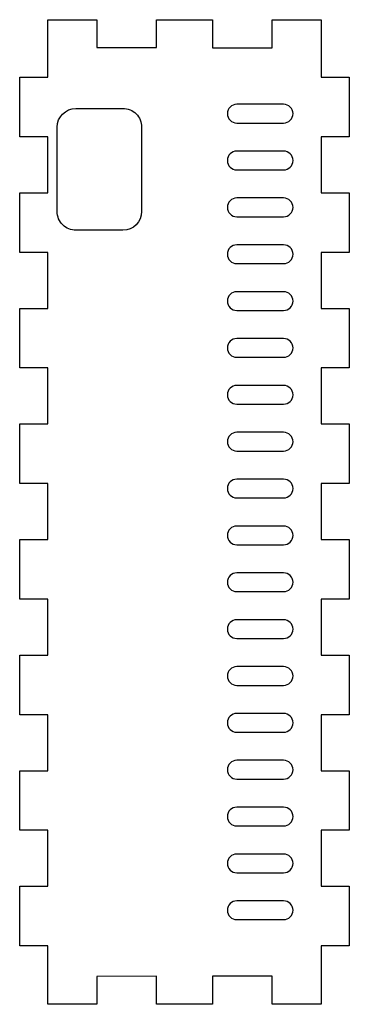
# Model space of a CAD drawing. Header units: millimetres. Extents: x -2 to 34, y -108 to -3.
import ezdxf

# ---------------------------------------------------------------- set-up
doc = ezdxf.new("R2010")
doc.units = ezdxf.units.MM
doc.layers.get('0').update_dxf_attribs({"linetype": 'CONTINUOUS'})

msp = doc.modelspace()

# ---------------------------------------------------------------- linework, layer by layer
msp.add_lwpolyline([(33.52, -94.97), (33.52, -101.32), (30.53, -101.32), (30.53, -107.55), (25.31, -107.55), (25.3, -104.55), (18.95, -104.56), (18.95, -107.56), (12.98, -107.56), (12.98, -104.57), (6.62, -104.58), (6.62, -107.56), (1.4, -107.56), (1.4, -101.32), (-1.59, -101.32), (-1.59, -94.97), (1.4, -94.97), (1.4, -88.99), (-1.59, -88.99), (-1.59, -82.64), (1.4, -82.64), (1.4, -76.66), (-1.59, -76.66), (-1.59, -70.3), (1.4, -70.3), (1.4, -64.33), (-1.59, -64.33), (-1.59, -57.97), (1.4, -57.97), (1.4, -52), (-1.59, -52), (-1.59, -45.64), (1.4, -45.64), (1.4, -39.66), (-1.59, -39.66), (-1.59, -33.31), (1.4, -33.31), (1.4, -27.33), (-1.59, -27.33), (-1.59, -20.98), (1.4, -20.98), (1.4, -15), (-1.59, -15), (-1.59, -8.65), (1.4, -8.65), (1.4, -2.51), (6.62, -2.51), (6.62, -5.47), (12.98, -5.48), (12.98, -2.51), (18.95, -2.51), (18.95, -5.5), (25.31, -5.51), (25.31, -2.51), (30.53, -2.51), (30.53, -8.65), (33.52, -8.65), (33.52, -15), (30.53, -15), (30.53, -20.98), (33.52, -20.98), (33.52, -27.33), (30.53, -27.33), (30.53, -33.31), (33.52, -33.31), (33.52, -39.66), (30.53, -39.66), (30.53, -45.64), (33.52, -45.64), (33.52, -52), (30.53, -52), (30.53, -57.97), (33.52, -57.97), (33.52, -64.33), (30.53, -64.33), (30.53, -70.3), (33.52, -70.3), (33.52, -76.66), (30.53, -76.66), (30.53, -82.64), (33.52, -82.64), (33.52, -88.99), (30.53, -88.99), (30.53, -94.97)], close=True)
for points in [[(26.53, -11.53), (21.53, -11.53, 1), (21.53, -13.53), (26.53, -13.53, 1)], [(4.41, -24.98, -0.415158), (2.4, -22.98), (2.4, -13.98, -0.41327), (4.39, -11.98), (9.39, -11.97, -0.415158), (11.4, -13.97), (11.4, -22.97, -0.41327), (9.41, -24.97)], [(21.53, -18.53), (26.53, -18.53, 1), (26.53, -16.53), (21.53, -16.53, 1)], [(21.53, -23.53), (26.53, -23.53, 1), (26.53, -21.53), (21.53, -21.53, 1)], [(21.53, -28.53), (26.53, -28.53, 1), (26.53, -26.53), (21.53, -26.53, 1)], [(21.53, -33.53), (26.53, -33.53, 1), (26.53, -31.53), (21.53, -31.53, 1)], [(21.53, -38.53), (26.53, -38.53, 1), (26.53, -36.53), (21.53, -36.53, 1)], [(21.53, -43.53), (26.53, -43.53, 1), (26.53, -41.53), (21.53, -41.53, 1)], [(21.53, -48.53), (26.53, -48.53, 1), (26.53, -46.53), (21.53, -46.53, 1)], [(21.53, -53.53), (26.53, -53.53, 1), (26.53, -51.53), (21.53, -51.53, 1)], [(21.53, -58.53), (26.53, -58.53, 1), (26.53, -56.53), (21.53, -56.53, 1)], [(21.53, -63.53), (26.53, -63.53, 1), (26.53, -61.53), (21.53, -61.53, 1)], [(21.53, -68.53), (26.53, -68.53, 1), (26.53, -66.53), (21.53, -66.53, 1)], [(21.53, -73.53), (26.53, -73.53, 1), (26.53, -71.53), (21.53, -71.53, 1)], [(21.53, -78.53), (26.53, -78.53, 1), (26.53, -76.53), (21.53, -76.53, 1)], [(21.53, -83.53), (26.53, -83.53, 1), (26.53, -81.53), (21.53, -81.53, 1)], [(21.53, -88.53), (26.53, -88.53, 1), (26.53, -86.53), (21.53, -86.53, 1)], [(21.53, -93.53), (26.53, -93.53, 1), (26.53, -91.53), (21.53, -91.53, 1)], [(21.53, -98.53), (26.53, -98.53, 1), (26.53, -96.53), (21.53, -96.53, 1)]]:
    msp.add_lwpolyline(points, format="xyb", close=True)

doc.saveas('drawing.dxf')
